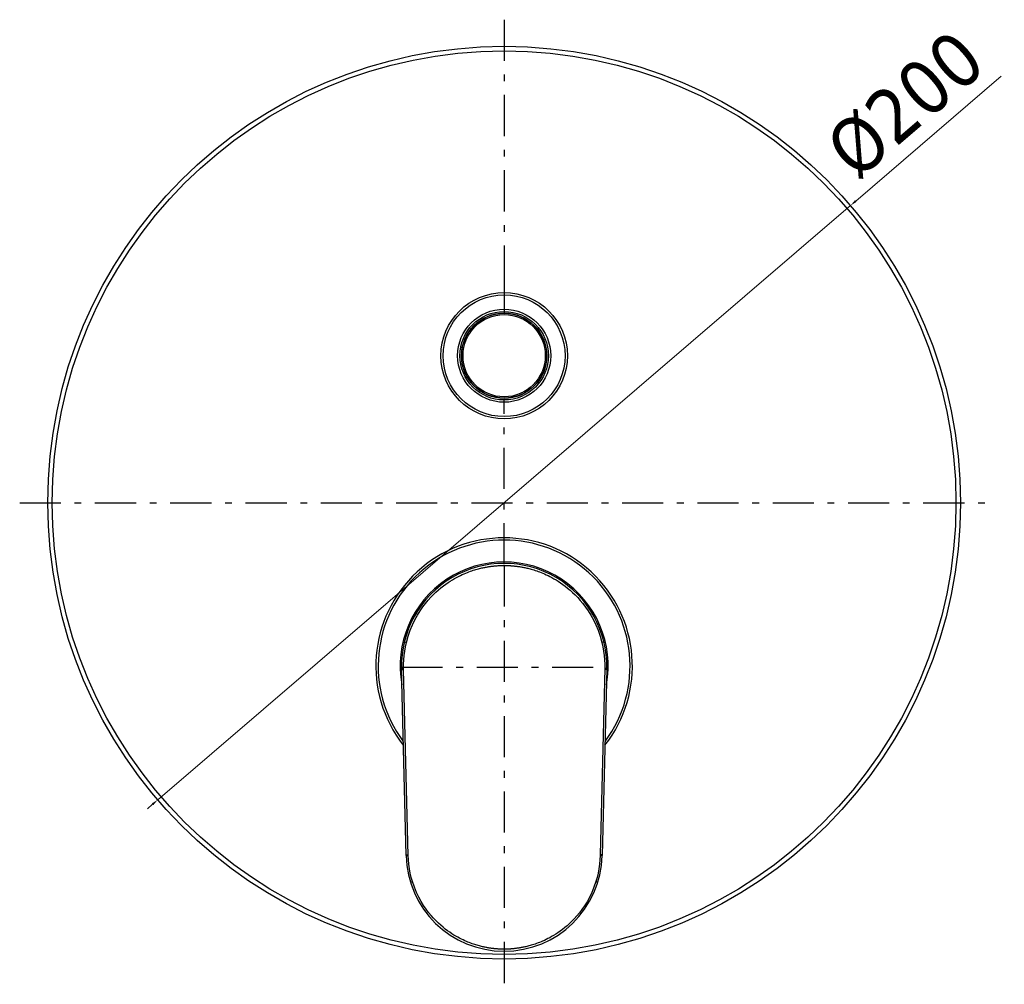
# Model space of a CAD drawing. Header units: millimetres. Extents: x 1672 to 2046, y 137 to 621.
# Tile 1 of 6: x 1672 to 1887, y 137 to 349. Entities that reach past the tile are written whole.
import ezdxf

# ---------------------------------------------------------------- set-up
doc = ezdxf.new("R2010")
doc.units = ezdxf.units.MM
doc.linetypes.add('ASSI1', pattern=[5.5, 3, -1, 0.5, -1])
doc.layers.add('OGGETTO', color=7, linetype='Continuous', lineweight=25)
doc.styles.add('ISO Proportional', font='tahoma.ttf')
doc.dimstyles.new('ISO-25', dxfattribs={"dimtxt": 12, "dimasz": 1.5, "dimexe": 1, "dimexo": 1.5, "dimgap": 1.5, "dimtad": 1, "dimdec": 0, "dimtxsty": 'ISO Proportional', "dimcen": 2.5, "dimclrd": 7, "dimclre": 7, "dimclrt": 7, "dimadec": 0, "dimazin": 0, "dimtfac": 1, "dimtdec": 0, "dimtmove": 0, "dimatfit": 3, "dimfxl": 1, "dimlwd": 13, "dimarcsym": 0})

# ---------------------------------------------------------------- blocks, each defined once
blk = doc.blocks.new('*D79')
at = {"layer": 'Defpoints', "color": 0, "transparency": 16777216}
for p in [(1853.59, 307.79), (1701.8, 177.56)]:
    blk.add_point(p, dxfattribs=at)
at = {"layer": 'OGGETTO', "color": 7, "lineweight": 13, "transparency": 16777216}
for p, q in [((1886.61, 336.12), (1854.73, 308.77)), ((1701.8, 177.56), (1853.59, 307.79)), ((1700.66, 176.59), (1699.52, 175.61))]:
    blk.add_line(p, q, dxfattribs=at)
at = {"layer": 'OGGETTO', "color": 7, "transparency": 16777216}
for points in [[(1854.57, 308.96), (1854.89, 308.58), (1853.59, 307.79)], [(1700.5, 176.78), (1700.82, 176.4), (1701.8, 177.56)]]:
    blk.add_solid(points, dxfattribs=at)
at = {"layer": 'OGGETTO', "color": 7, "transparency": 16777216, "insert": (1847.13, 322.24), "char_height": 12, "attachment_point": 1, "rotation": 40.6266, "style": 'ISO Proportional'}
blk.add_mtext('Ø200', dxfattribs=at)

msp = doc.modelspace()

# ---------------------------------------------------------------- linework, layer by layer
at = {"layer": 'OGGETTO', "linetype": 'ASSI1', "ltscale": 3}
for p, q in [((1777.69, 348.52), (1777.69, 292.89)), ((1777.69, 229.18), (1777.69, 265.18)), ((1671.54, 242.68), (1883.85, 242.68)), ((1777.69, 228.91), (1777.69, 137.14)), ((1755.19, 206.63), (1800.19, 206.63))]:
    msp.add_line(p, q, dxfattribs=at)
at = {"layer": 'OGGETTO'}
for p, q in [((1777.69, 292.89), (1777.69, 284.18)), ((1776.2, 228.87), (1776.37, 228.88)), ((1776.37, 228.88), (1776.52, 228.89)), ((1776.52, 228.89), (1776.66, 228.89)), ((1776.66, 228.89), (1776.79, 228.9)), ((1776.79, 228.9), (1776.91, 228.9)), ((1776.91, 228.9), (1777.01, 228.91)), ((1777.01, 228.91), (1777.15, 228.91)), ((1777.15, 228.91), (1777.28, 228.92)), ((1777.28, 228.92), (1777.48, 228.92)), ((1777.48, 228.92), (1777.57, 228.92)), ((1777.57, 228.92), (1777.76, 228.92)), ((1777.76, 228.92), (1777.89, 228.92)), ((1777.89, 228.92), (1778.05, 228.92)), ((1778.05, 228.92), (1778.17, 228.91)), ((1778.17, 228.91), (1778.3, 228.91)), ((1778.3, 228.91), (1778.4, 228.91)), ((1778.4, 228.91), (1778.51, 228.9)), ((1778.51, 228.9), (1778.62, 228.9)), ((1778.62, 228.9), (1778.76, 228.89)), ((1778.76, 228.89), (1778.9, 228.89)), ((1755.83, 212.17), (1756.27, 212.06)), ((1799.56, 212.17), (1799.12, 212.06)), ((1755.2, 206.33), (1755.21, 206.33)), ((1756.2, 165.35), (1755.2, 206.33)), ((1755.21, 206.33), (1755.66, 206.34)), ((1755.21, 206.13), (1755.66, 206.14)), ((1755.66, 206.14), (1755.66, 206.34)), ((1756.66, 165.36), (1755.66, 206.14)), ((1799.73, 206.34), (1798.74, 165.55)), ((1800.19, 206.33), (1799.19, 165.35)), ((1800.18, 206.13), (1799.73, 206.14)), ((1756.2, 165.54), (1756.65, 165.55)), ((1798.74, 165.55), (1798.73, 165.36)), ((1799.18, 165.35), (1798.73, 165.36)), ((1799.19, 165.54), (1798.74, 165.55)), ((1799.19, 165.35), (1799.18, 165.35)), ((1757.16, 159.5), (1757.6, 159.64)), ((1798.23, 159.5), (1797.79, 159.64)), ((1776.37, 144.87), (1776.23, 144.88)), ((1776.5, 144.86), (1776.37, 144.87)), ((1776.62, 144.86), (1776.5, 144.86)), ((1776.73, 144.85), (1776.62, 144.86)), ((1776.83, 144.85), (1776.73, 144.85)), ((1776.96, 144.84), (1776.83, 144.85)), ((1777.08, 144.84), (1776.96, 144.84)), ((1777.21, 144.84), (1777.08, 144.84)), ((1777.31, 144.83), (1777.21, 144.84)), ((1777.41, 144.83), (1777.31, 144.83)), ((1777.5, 144.83), (1777.41, 144.83)), ((1777.7, 144.83), (1777.5, 144.83)), ((1777.89, 144.83), (1777.7, 144.83)), ((1778.05, 144.83), (1777.89, 144.83)), ((1778.16, 144.84), (1778.05, 144.83)), ((1778.29, 144.84), (1778.16, 144.84)), ((1778.39, 144.84), (1778.29, 144.84)), ((1778.5, 144.85), (1778.39, 144.84)), ((1778.62, 144.85), (1778.5, 144.85)), ((1778.75, 144.86), (1778.62, 144.85)), ((1778.89, 144.87), (1778.75, 144.86)), ((1779.05, 144.87), (1778.89, 144.87))]:
    msp.add_line(p, q, dxfattribs=at)
for points in [[(1756.27, 212.06), (1756.65, 213.44), (1757.1, 214.72), (1757.6, 215.93), (1758.14, 217.04), (1758.7, 218.06), (1759.29, 219), (1759.87, 219.84), (1760.46, 220.61), (1761.04, 221.31), (1761.62, 221.95), (1762.18, 222.53), (1762.74, 223.07), (1763.29, 223.56), (1763.83, 224.01), (1764.37, 224.43), (1764.89, 224.82), (1765.4, 225.17), (1765.89, 225.49), (1766.37, 225.78), (1766.83, 226.05), (1767.27, 226.3), (1767.7, 226.52), (1768.11, 226.72), (1768.51, 226.91), (1768.9, 227.08), (1769.27, 227.24), (1769.63, 227.39), (1769.97, 227.52), (1770.31, 227.64), (1770.63, 227.75), (1770.94, 227.86), (1771.24, 227.95), (1771.52, 228.03), (1771.8, 228.11), (1772.06, 228.19), (1772.32, 228.25), (1772.56, 228.31), (1772.79, 228.37), (1773.02, 228.42), (1773.24, 228.46), (1773.44, 228.5), (1773.64, 228.54), (1773.84, 228.58), (1774.02, 228.61), (1774.2, 228.64), (1774.37, 228.66), (1774.53, 228.69), (1774.68, 228.71), (1774.83, 228.73), (1774.97, 228.75), (1775.11, 228.77), (1775.24, 228.78), (1775.37, 228.79), (1775.49, 228.81), (1775.6, 228.82), (1775.71, 228.83), (1775.82, 228.84), (1775.92, 228.85), (1776.02, 228.85), (1776.11, 228.86), (1776.2, 228.87)], [(1778.9, 228.89), (1779.05, 228.88), (1779.14, 228.87), (1779.23, 228.87), (1779.32, 228.86), (1779.41, 228.85), (1779.51, 228.84), (1779.61, 228.83), (1779.72, 228.82), (1779.84, 228.81), (1779.95, 228.8), (1780.07, 228.79), (1780.2, 228.78), (1780.33, 228.76), (1780.47, 228.74), (1780.62, 228.72), (1780.77, 228.7), (1780.92, 228.68), (1781.08, 228.66), (1781.25, 228.63), (1781.43, 228.6), (1781.61, 228.57), (1781.81, 228.53), (1782, 228.49), (1782.21, 228.45), (1782.43, 228.4), (1782.65, 228.35), (1782.89, 228.3), (1783.13, 228.24), (1783.38, 228.17), (1783.65, 228.1), (1783.92, 228.02), (1784.21, 227.93), (1784.51, 227.84), (1784.82, 227.73), (1785.14, 227.62), (1785.47, 227.5), (1785.82, 227.36), (1786.17, 227.22), (1786.55, 227.06), (1786.93, 226.89), (1787.33, 226.7), (1787.74, 226.49), (1788.17, 226.27), (1788.61, 226.02), (1789.07, 225.75), (1789.54, 225.46), (1790.03, 225.14), (1790.54, 224.78), (1791.07, 224.4), (1791.6, 223.97), (1792.14, 223.52), (1792.69, 223.03), (1793.24, 222.49), (1793.81, 221.91), (1794.38, 221.27), (1794.96, 220.57), (1795.55, 219.8), (1796.13, 218.95), (1796.71, 218.02), (1797.27, 217), (1797.8, 215.9), (1798.3, 214.71), (1798.74, 213.43), (1799.12, 212.06)], [(1755.66, 206.34), (1755.66, 207.3), (1755.7, 208.26), (1755.78, 209.22), (1755.9, 210.17), (1756.07, 211.12), (1756.27, 212.06)], [(1799.12, 212.06), (1799.32, 211.12), (1799.49, 210.17), (1799.61, 209.22), (1799.69, 208.26), (1799.73, 207.3), (1799.73, 206.34)], [(1800.19, 206.33), (1800.18, 206.33), (1799.73, 206.34)], [(1756.2, 165.35), (1756.21, 165.35), (1756.66, 165.36)], [(1757.6, 159.64), (1757.33, 160.57), (1757.11, 161.51), (1756.93, 162.47), (1756.79, 163.43), (1756.7, 164.39), (1756.66, 165.36)], [(1798.73, 165.36), (1798.69, 164.39), (1798.6, 163.43), (1798.46, 162.47), (1798.28, 161.51), (1798.06, 160.57), (1797.79, 159.64)], [(1776.23, 144.88), (1776.07, 144.89), (1775.99, 144.9), (1775.9, 144.91), (1775.81, 144.92), (1775.72, 144.92), (1775.62, 144.93), (1775.52, 144.94), (1775.41, 144.96), (1775.3, 144.97), (1775.19, 144.98), (1775.07, 145), (1774.94, 145.01), (1774.81, 145.03), (1774.68, 145.05), (1774.53, 145.07), (1774.39, 145.09), (1774.23, 145.12), (1774.07, 145.15), (1773.9, 145.18), (1773.72, 145.21), (1773.54, 145.25), (1773.35, 145.29), (1773.15, 145.33), (1772.94, 145.38), (1772.73, 145.43), (1772.51, 145.48), (1772.27, 145.54), (1772.03, 145.61), (1771.78, 145.68), (1771.52, 145.76), (1771.25, 145.85), (1770.96, 145.94), (1770.67, 146.04), (1770.37, 146.15), (1770.06, 146.27), (1769.74, 146.39), (1769.41, 146.53), (1769.06, 146.69), (1768.7, 146.85), (1768.33, 147.03), (1767.94, 147.23), (1767.54, 147.45), (1767.12, 147.68), (1766.69, 147.94), (1766.24, 148.23), (1765.77, 148.54), (1765.29, 148.88), (1764.8, 149.25), (1764.3, 149.65), (1763.8, 150.07), (1763.29, 150.54), (1762.77, 151.05), (1762.23, 151.61), (1761.69, 152.22), (1761.14, 152.89), (1760.59, 153.63), (1760.04, 154.42), (1759.51, 155.3), (1758.99, 156.24), (1758.49, 157.27), (1758.02, 158.41), (1757.6, 159.64)], [(1797.79, 159.64), (1797.36, 158.39), (1796.88, 157.24), (1796.38, 156.19), (1795.85, 155.24), (1795.3, 154.36), (1794.75, 153.55), (1794.19, 152.81), (1793.63, 152.13), (1793.07, 151.52), (1792.53, 150.96), (1792, 150.45), (1791.48, 149.98), (1790.96, 149.55), (1790.46, 149.15), (1789.96, 148.78), (1789.47, 148.44), (1788.99, 148.13), (1788.54, 147.84), (1788.1, 147.59), (1787.67, 147.35), (1787.27, 147.14), (1786.87, 146.94), (1786.5, 146.76), (1786.13, 146.6), (1785.78, 146.45), (1785.44, 146.31), (1785.12, 146.19), (1784.8, 146.07), (1784.5, 145.96), (1784.2, 145.87), (1783.92, 145.77), (1783.64, 145.69), (1783.38, 145.62), (1783.12, 145.55), (1782.88, 145.48), (1782.65, 145.42), (1782.42, 145.37), (1782.21, 145.32), (1782, 145.28), (1781.8, 145.24), (1781.61, 145.2), (1781.42, 145.17), (1781.25, 145.13), (1781.08, 145.11), (1780.92, 145.08), (1780.76, 145.06), (1780.61, 145.03), (1780.47, 145.02), (1780.33, 145), (1780.2, 144.98), (1780.07, 144.97), (1779.95, 144.95), (1779.83, 144.94), (1779.72, 144.93), (1779.61, 144.92), (1779.51, 144.91), (1779.41, 144.9), (1779.31, 144.89), (1779.22, 144.89), (1779.13, 144.88), (1779.05, 144.87)]]:
    msp.add_lwpolyline(points, dxfattribs=at)
for centre, radius in [((1777.69, 242.68), 100), ((1777.69, 242.68), 99), ((1777.69, 274.88), 13.85), ((1777.69, 274.88), 13.35), ((1777.69, 274.88), 10.2), ((1777.69, 274.88), 9.7), ((1777.69, 274.88), 9.35), ((1777.69, 274.88), 9.3), ((1777.69, 274.88), 9.01)]:
    msp.add_circle(centre, radius, dxfattribs=at)
for centre, radius, start, end in [((1777.69, 206.88), 28.1, 321.834, 218.166), ((1777.69, 206.88), 27.6, 323.2544, 216.7456), ((1777.69, 206.88), 22.8, 349.5245, 190.4755), ((1777.69, 206.88), 22.5, 358.6024, 181.3976), ((1777.69, 165.88), 21.5, 181.3976, 358.6024)]:
    msp.add_arc(centre, radius, start, end, dxfattribs=at)

# ---------------------------------------------------------------- dimensions: what is measured, and where the dimension line sits
dim = msp.add_diameter_dim_2p(p1=(1701.8, 177.56), p2=(1853.59, 307.79), text='Ø200', dimstyle='ISO-25', dxfattribs=at)
dim.commit()
dim.dimension.update_dxf_attribs({"geometry": '*D79', "text_midpoint": (1865.81, 329.26)})

doc.saveas('drawing.dxf')
